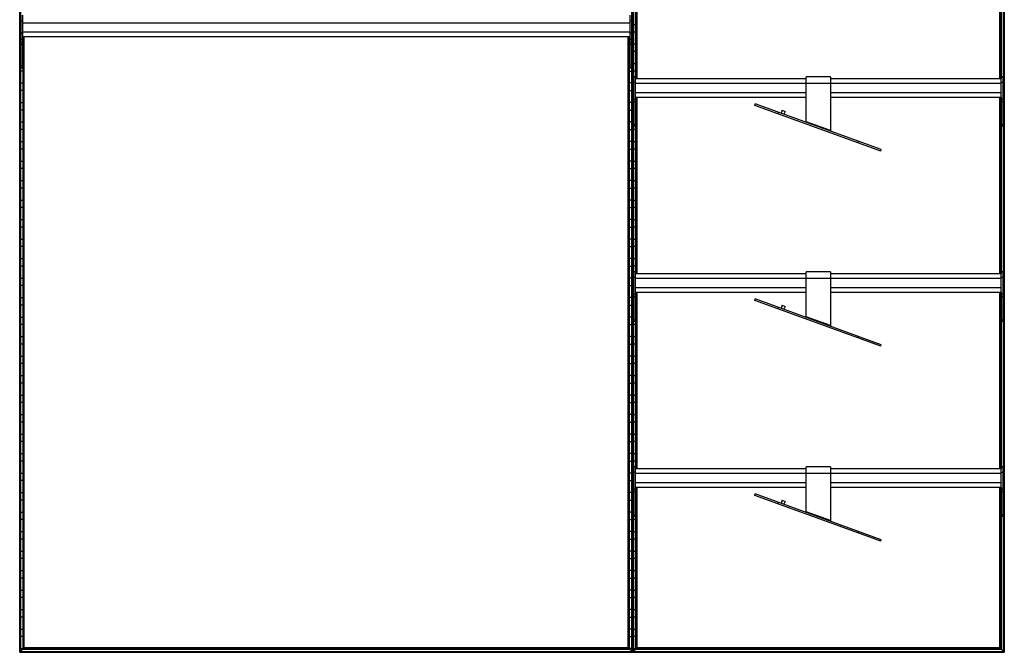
# Model space of a CAD drawing. Header units: millimetres. Extents: x -503 to 1113, y -1200 to 1200.
# Tile 1 of 2: x -503 to 1113, y -1200 to -162. Entities that reach past the tile are written whole.
import ezdxf

# ---------------------------------------------------------------- set-up
doc = ezdxf.new("R2010")
doc.units = ezdxf.units.MM

msp = doc.modelspace()

# ---------------------------------------------------------------- linework, layer by layer
at = {"color": 7, "linetype": 'Continuous', "lineweight": 25}
for p, q in [((-502.9, 1200), (-502.9, -1200)), ((-502.5, -1199.7), (-502.5, 1199.7)), ((-501.7, 1198.8), (-501.7, -1198.9)), ((-501.4, -1198.5), (-501.4, 1198.5)), ((501.4, 1198.5), (501.4, -1198.5)), ((501.7, -1198.9), (501.7, 1198.8)), ((502.5, 1199.7), (502.5, -1199.7)), ((502.9, -1200), (502.9, 1200)), ((503.2, 1199.7), (503.2, -1199.7)), ((504, -1198.9), (504, 1198.8)), ((504.4, 1198.5), (504.4, -1198.5)), ((1111.1, -1198.5), (1111.1, 1198.5)), ((1111.5, 1198.8), (1111.5, -1198.9)), ((1112.3, -1199.7), (1112.3, 1199.7)), ((1112.6, 1200), (1112.6, -1200)), ((508.1, -258.8), (508.1, 31.2)), ((508.5, 31.2), (508.5, -258.8)), ((509.3, -258.8), (509.3, 31.2)), ((509.6, 31.2), (509.6, -258.8)), ((510.3, -258.8), (510.3, 31.2)), ((1105.2, -258.8), (1105.2, 31.2)), ((1105.9, -258.8), (1105.9, 31.2)), ((1106.2, 31.2), (1106.2, -258.8)), ((1107, -258.8), (1107, 31.2)), ((1107.4, 31.2), (1107.4, -258.8)), ((-501, -154.5), (-501, -241.2)), ((-498, -154.5), (-498, -241.2)), ((498, -154.5), (498, -241.2)), ((501, -154.5), (501, -241.2)), ((-501.4, -169.8), (-501, -169.8)), ((-498, -164.3), (-501, -164.3)), ((-498, -166.9), (498, -166.9)), ((501, -164.3), (498, -164.3)), ((501.4, -169.8), (501, -169.8)), ((504.4, -169.8), (508.1, -169.8)), ((-501, -182.2), (-501.4, -182.2)), ((-498, -184.3), (-501, -184.3)), ((-498, -184.5), (-501, -184.5)), ((-498, -181.9), (498, -181.9)), ((-498, -189.5), (498, -189.5)), ((-497.6, -189.5), (-497.6, -1194.8)), ((-497.3, -1194.4), (-497.3, -189.5)), ((-496.5, -189.5), (-496.5, -1193.6)), ((-496.1, -1193.3), (-496.1, -189.5)), ((-495.4, -1192.5), (-495.4, -189.5)), ((495.4, -1192.5), (495.4, -189.5)), ((496.1, -189.5), (496.1, -1193.3)), ((496.5, -1193.6), (496.5, -189.5)), ((497.3, -189.5), (497.3, -1194.4)), ((497.6, -1194.8), (497.6, -189.5)), ((501, -184.3), (498, -184.3)), ((501, -184.5), (498, -184.5)), ((501, -182.2), (501.4, -182.2)), ((508.1, -182.2), (504.4, -182.2)), ((-501.4, -201.8), (-501, -201.8)), ((-498, -194.5), (-501, -194.5)), ((-498, -198.9), (-501, -198.9)), ((-498, -202.5), (-501, -202.5)), ((-498, -201.8), (-497.6, -201.8)), ((498, -201.8), (497.6, -201.8)), ((501, -194.5), (498, -194.5)), ((501, -198.9), (498, -198.9)), ((501, -202.5), (498, -202.5)), ((501.4, -201.8), (501, -201.8)), ((504.4, -201.8), (508.1, -201.8)), ((-501, -214.2), (-501.4, -214.2)), ((-497.6, -214.2), (-498, -214.2)), ((497.6, -214.2), (498, -214.2)), ((501, -214.2), (501.4, -214.2)), ((508.1, -214.2), (504.4, -214.2)), ((-501.4, -233.8), (-501, -233.8)), ((-498, -237.6), (-501, -237.6)), ((-498, -241.2), (-501, -241.2)), ((-498, -233.8), (-497.6, -233.8)), ((498, -233.8), (497.6, -233.8)), ((501, -237.6), (498, -237.6)), ((501, -241.2), (498, -241.2)), ((501.4, -233.8), (501, -233.8)), ((504.4, -233.8), (508.1, -233.8)), ((-497.6, -246.2), (-501.4, -246.2)), ((497.6, -246.2), (501.4, -246.2)), ((508.1, -246.2), (504.4, -246.2)), ((504.7, -337.2), (504.7, -255.8)), ((507.7, -255.8), (504.7, -255.8)), ((507.7, -337.2), (507.7, -255.8)), ((827.7, -255.7), (787.7, -255.7)), ((787.7, -329.3), (787.7, -255.7)), ((827.7, -255.7), (827.7, -343.9)), ((1107.7, -337.2), (1107.7, -255.8)), ((1110.7, -255.8), (1107.7, -255.8)), ((1110.7, -337.2), (1110.7, -255.8)), ((-501.4, -265.8), (-497.6, -265.8)), ((501.4, -265.8), (497.6, -265.8)), ((504.4, -265.8), (504.7, -265.8)), ((507.7, -264.8), (504.7, -264.8)), ((787.7, -258.8), (507.7, -258.8)), ((507.7, -266.3), (1107.7, -266.3)), ((1107.7, -258.8), (827.7, -258.8)), ((1110.7, -264.8), (1107.7, -264.8)), ((-497.6, -278.2), (-501.4, -278.2)), ((497.6, -278.2), (501.4, -278.2)), ((504.7, -278.2), (504.4, -278.2)), ((507.7, -281.3), (787.7, -281.3)), ((507.7, -288.8), (787.7, -288.8)), ((508.1, -578.8), (508.1, -288.8)), ((508.5, -288.8), (508.5, -578.8)), ((509.3, -578.8), (509.3, -288.8)), ((509.6, -288.8), (509.6, -578.8)), ((510.3, -578.8), (510.3, -288.8)), ((827.7, -281.3), (1107.7, -281.3)), ((827.7, -288.8), (1107.7, -288.8)), ((1105.2, -578.8), (1105.2, -288.8)), ((1105.9, -578.8), (1105.9, -288.8)), ((1106.2, -288.8), (1106.2, -578.8)), ((1107, -578.8), (1107, -288.8)), ((1107.4, -288.8), (1107.4, -578.8)), ((-501.4, -297.8), (-497.6, -297.8)), ((501.4, -297.8), (497.6, -297.8)), ((504.4, -297.8), (504.7, -297.8)), ((507.7, -292.7), (504.7, -292.7)), ((507.7, -296.5), (504.7, -296.5)), ((507.7, -297.8), (508.1, -297.8)), ((703.1, -302.5), (704.1, -299.9)), ((909.8, -377.7), (703.1, -302.5)), ((910.8, -375.2), (704.1, -299.9)), ((1110.7, -292.7), (1107.7, -292.7)), ((1110.7, -296.5), (1107.7, -296.5)), ((-497.6, -310.2), (-501.4, -310.2)), ((497.6, -310.2), (501.4, -310.2)), ((504.7, -310.2), (504.4, -310.2)), ((508.1, -310.2), (507.7, -310.2)), ((741.6, -313.6), (740.7, -316.2)), ((748.1, -310.6), (746.3, -315.3)), ((748.1, -310.6), (752.8, -312.3)), ((752.8, -312.3), (751, -317)), ((-501.4, -329.8), (-497.6, -329.8)), ((501.4, -329.8), (497.6, -329.8)), ((504.4, -329.8), (504.7, -329.8)), ((507.7, -334.3), (504.7, -334.3)), ((507.7, -337.2), (504.7, -337.2)), ((507.7, -329.8), (508.1, -329.8)), ((787.6, -330.3), (787.7, -329.3)), ((827.7, -343.9), (787.7, -329.3)), ((1110.7, -334.3), (1107.7, -334.3)), ((1110.7, -337.2), (1107.7, -337.2)), ((-497.6, -342.2), (-501.4, -342.2)), ((497.6, -342.2), (501.4, -342.2)), ((508.1, -342.2), (504.4, -342.2)), ((-501.4, -361.8), (-497.6, -361.8)), ((501.4, -361.8), (497.6, -361.8)), ((504.4, -361.8), (508.1, -361.8)), ((872.3, -364.1), (873.2, -361.5)), ((-497.6, -374.2), (-501.4, -374.2)), ((497.6, -374.2), (501.4, -374.2)), ((508.1, -374.2), (504.4, -374.2)), ((909.8, -377.7), (910.8, -375.2)), ((-501.4, -393.8), (-497.6, -393.8)), ((501.4, -393.8), (497.6, -393.8)), ((504.4, -393.8), (508.1, -393.8)), ((-497.6, -406.2), (-501.4, -406.2)), ((497.6, -406.2), (501.4, -406.2)), ((508.1, -406.2), (504.4, -406.2)), ((-501.4, -425.8), (-497.6, -425.8)), ((501.4, -425.8), (497.6, -425.8)), ((504.4, -425.8), (508.1, -425.8)), ((-497.6, -438.2), (-501.4, -438.2)), ((497.6, -438.2), (501.4, -438.2)), ((508.1, -438.2), (504.4, -438.2)), ((-501.4, -457.8), (-497.6, -457.8)), ((501.4, -457.8), (497.6, -457.8)), ((504.4, -457.8), (508.1, -457.8)), ((-497.6, -470.2), (-501.4, -470.2)), ((497.6, -470.2), (501.4, -470.2)), ((508.1, -470.2), (504.4, -470.2)), ((-501.4, -489.8), (-497.6, -489.8)), ((501.4, -489.8), (497.6, -489.8)), ((504.4, -489.8), (508.1, -489.8)), ((-497.6, -502.2), (-501.4, -502.2)), ((497.6, -502.2), (501.4, -502.2)), ((508.1, -502.2), (504.4, -502.2)), ((-501.4, -521.8), (-497.6, -521.8)), ((501.4, -521.8), (497.6, -521.8)), ((504.4, -521.8), (508.1, -521.8)), ((-497.6, -534.2), (-501.4, -534.2)), ((497.6, -534.2), (501.4, -534.2)), ((508.1, -534.2), (504.4, -534.2)), ((-501.4, -553.8), (-497.6, -553.8)), ((501.4, -553.8), (497.6, -553.8)), ((504.4, -553.8), (508.1, -553.8)), ((-497.6, -566.2), (-501.4, -566.2)), ((497.6, -566.2), (501.4, -566.2)), ((508.1, -566.2), (504.4, -566.2)), ((504.7, -657.2), (504.7, -575.8)), ((507.7, -575.8), (504.7, -575.8)), ((507.7, -657.2), (507.7, -575.8)), ((787.7, -578.8), (507.7, -578.8)), ((827.7, -575.7), (787.7, -575.7)), ((787.7, -649.3), (787.7, -575.7)), ((827.7, -575.7), (827.7, -663.9)), ((1107.7, -578.8), (827.7, -578.8)), ((1107.7, -657.2), (1107.7, -575.8)), ((1110.7, -575.8), (1107.7, -575.8)), ((1110.7, -657.2), (1110.7, -575.8)), ((-501.4, -585.8), (-497.6, -585.8)), ((501.4, -585.8), (497.6, -585.8)), ((504.4, -585.8), (504.7, -585.8)), ((507.7, -584.8), (504.7, -584.8)), ((507.7, -586.3), (1107.7, -586.3)), ((1110.7, -584.8), (1107.7, -584.8)), ((-497.6, -598.2), (-501.4, -598.2)), ((497.6, -598.2), (501.4, -598.2)), ((504.7, -598.2), (504.4, -598.2)), ((507.7, -612.7), (504.7, -612.7)), ((507.7, -601.3), (787.7, -601.3)), ((507.7, -608.8), (787.7, -608.8)), ((508.1, -898.8), (508.1, -608.8)), ((508.5, -608.8), (508.5, -898.8)), ((509.3, -898.8), (509.3, -608.8)), ((509.6, -608.8), (509.6, -898.8)), ((510.3, -898.8), (510.3, -608.8)), ((827.7, -601.3), (1107.7, -601.3)), ((827.7, -608.8), (1107.7, -608.8)), ((1105.2, -898.8), (1105.2, -608.8)), ((1105.9, -898.8), (1105.9, -608.8)), ((1106.2, -608.8), (1106.2, -898.8)), ((1107, -898.8), (1107, -608.8)), ((1107.4, -608.8), (1107.4, -898.8)), ((1110.7, -612.7), (1107.7, -612.7)), ((-501.4, -617.8), (-497.6, -617.8)), ((501.4, -617.8), (497.6, -617.8)), ((504.4, -617.8), (504.7, -617.8)), ((507.7, -616.5), (504.7, -616.5)), ((507.7, -617.8), (508.1, -617.8)), ((703.1, -622.5), (704.1, -619.9)), ((909.8, -697.7), (703.1, -622.5)), ((910.8, -695.2), (704.1, -619.9)), ((1110.7, -616.5), (1107.7, -616.5)), ((-497.6, -630.2), (-501.4, -630.2)), ((497.6, -630.2), (501.4, -630.2)), ((504.7, -630.2), (504.4, -630.2)), ((508.1, -630.2), (507.7, -630.2)), ((741.6, -633.6), (740.7, -636.2)), ((748.1, -630.6), (746.3, -635.3)), ((748.1, -630.6), (752.8, -632.3)), ((752.8, -632.3), (751, -637)), ((-501.4, -649.8), (-497.6, -649.8)), ((-497.6, -662.2), (-501.4, -662.2)), ((501.4, -649.8), (497.6, -649.8)), ((497.6, -662.2), (501.4, -662.2)), ((504.4, -649.8), (504.7, -649.8)), ((508.1, -662.2), (504.4, -662.2)), ((507.7, -654.3), (504.7, -654.3)), ((507.7, -657.2), (504.7, -657.2)), ((507.7, -649.8), (508.1, -649.8)), ((787.6, -650.3), (787.7, -649.3)), ((827.7, -663.9), (787.7, -649.3)), ((1110.7, -654.3), (1107.7, -654.3)), ((1110.7, -657.2), (1107.7, -657.2)), ((-501.4, -681.8), (-497.6, -681.8)), ((-497.6, -694.2), (-501.4, -694.2)), ((501.4, -681.8), (497.6, -681.8)), ((497.6, -694.2), (501.4, -694.2)), ((504.4, -681.8), (508.1, -681.8)), ((508.1, -694.2), (504.4, -694.2)), ((872.3, -684.1), (873.2, -681.5)), ((909.8, -697.7), (910.8, -695.2)), ((-501.4, -713.8), (-497.6, -713.8)), ((-497.6, -726.2), (-501.4, -726.2)), ((501.4, -713.8), (497.6, -713.8)), ((497.6, -726.2), (501.4, -726.2)), ((504.4, -713.8), (508.1, -713.8)), ((508.1, -726.2), (504.4, -726.2)), ((-501.4, -745.8), (-497.6, -745.8)), ((-497.6, -758.2), (-501.4, -758.2)), ((501.4, -745.8), (497.6, -745.8)), ((497.6, -758.2), (501.4, -758.2)), ((504.4, -745.8), (508.1, -745.8)), ((508.1, -758.2), (504.4, -758.2)), ((-501.4, -777.8), (-497.6, -777.8)), ((-497.6, -790.2), (-501.4, -790.2)), ((501.4, -777.8), (497.6, -777.8)), ((497.6, -790.2), (501.4, -790.2)), ((504.4, -777.8), (508.1, -777.8)), ((508.1, -790.2), (504.4, -790.2)), ((-501.4, -809.8), (-497.6, -809.8)), ((-497.6, -822.2), (-501.4, -822.2)), ((501.4, -809.8), (497.6, -809.8)), ((497.6, -822.2), (501.4, -822.2)), ((504.4, -809.8), (508.1, -809.8)), ((508.1, -822.2), (504.4, -822.2)), ((-501.4, -841.8), (-497.6, -841.8)), ((-497.6, -854.2), (-501.4, -854.2)), ((501.4, -841.8), (497.6, -841.8)), ((497.6, -854.2), (501.4, -854.2)), ((504.4, -841.8), (508.1, -841.8)), ((508.1, -854.2), (504.4, -854.2)), ((-501.4, -873.8), (-497.6, -873.8)), ((-497.6, -886.2), (-501.4, -886.2)), ((501.4, -873.8), (497.6, -873.8)), ((497.6, -886.2), (501.4, -886.2)), ((504.4, -873.8), (508.1, -873.8)), ((508.1, -886.2), (504.4, -886.2)), ((507.7, -895.8), (504.7, -895.8)), ((504.7, -977.2), (504.7, -895.8)), ((507.7, -977.2), (507.7, -895.8)), ((787.7, -898.8), (507.7, -898.8)), ((827.7, -895.7), (787.7, -895.7)), ((787.7, -969.3), (787.7, -895.7)), ((827.7, -895.7), (827.7, -983.9)), ((1107.7, -898.8), (827.7, -898.8)), ((1107.7, -977.2), (1107.7, -895.8)), ((1110.7, -895.8), (1107.7, -895.8)), ((1110.7, -977.2), (1110.7, -895.8)), ((-501.4, -905.8), (-497.6, -905.8)), ((-497.6, -918.2), (-501.4, -918.2)), ((501.4, -905.8), (497.6, -905.8)), ((497.6, -918.2), (501.4, -918.2)), ((504.4, -905.8), (504.7, -905.8)), ((504.7, -918.2), (504.4, -918.2)), ((507.7, -904.8), (504.7, -904.8)), ((507.7, -906.3), (1107.7, -906.3)), ((1110.7, -904.8), (1107.7, -904.8)), ((507.7, -932.7), (504.7, -932.7)), ((507.7, -936.5), (504.7, -936.5)), ((507.7, -921.3), (787.7, -921.3)), ((507.7, -928.8), (787.7, -928.8)), ((508.1, -1194.8), (508.1, -928.8)), ((508.5, -928.8), (508.5, -1194.4)), ((509.3, -1193.6), (509.3, -928.8)), ((509.6, -928.8), (509.6, -1193.3)), ((510.3, -1192.5), (510.3, -928.8)), ((827.7, -921.3), (1107.7, -921.3)), ((827.7, -928.8), (1107.7, -928.8)), ((1105.2, -1192.5), (1105.2, -928.8)), ((1105.9, -1193.3), (1105.9, -928.8)), ((1106.2, -928.8), (1106.2, -1193.6)), ((1107, -1194.4), (1107, -928.8)), ((1107.4, -928.8), (1107.4, -1194.8)), ((1110.7, -932.7), (1107.7, -932.7)), ((1110.7, -936.5), (1107.7, -936.5)), ((-501.4, -937.8), (-497.6, -937.8)), ((-497.6, -950.2), (-501.4, -950.2)), ((501.4, -937.8), (497.6, -937.8)), ((497.6, -950.2), (501.4, -950.2)), ((504.4, -937.8), (504.7, -937.8)), ((504.7, -950.2), (504.4, -950.2)), ((507.7, -937.8), (508.1, -937.8)), ((508.1, -950.2), (507.7, -950.2)), ((703.1, -942.5), (704.1, -939.9)), ((909.8, -1017.7), (703.1, -942.5)), ((910.8, -1015.2), (704.1, -939.9)), ((748.1, -950.6), (746.3, -955.3)), ((748.1, -950.6), (752.8, -952.3)), ((752.8, -952.3), (751, -957)), ((741.6, -953.6), (740.7, -956.2)), ((-501.4, -969.8), (-497.6, -969.8)), ((-497.6, -982.2), (-501.4, -982.2)), ((501.4, -969.8), (497.6, -969.8)), ((497.6, -982.2), (501.4, -982.2)), ((504.4, -969.8), (504.7, -969.8)), ((508.1, -982.2), (504.4, -982.2)), ((507.7, -974.3), (504.7, -974.3)), ((507.7, -977.2), (504.7, -977.2)), ((507.7, -969.8), (508.1, -969.8)), ((787.6, -970.3), (787.7, -969.3)), ((827.7, -983.9), (787.7, -969.3)), ((1110.7, -974.3), (1107.7, -974.3)), ((1110.7, -977.2), (1107.7, -977.2)), ((872.3, -1004.1), (873.2, -1001.5)), ((-501.4, -1001.8), (-497.6, -1001.8)), ((-497.6, -1014.2), (-501.4, -1014.2)), ((501.4, -1001.8), (497.6, -1001.8)), ((497.6, -1014.2), (501.4, -1014.2)), ((504.4, -1001.8), (508.1, -1001.8)), ((508.1, -1014.2), (504.4, -1014.2)), ((909.8, -1017.7), (910.8, -1015.2)), ((-501.4, -1033.8), (-497.6, -1033.8)), ((501.4, -1033.8), (497.6, -1033.8)), ((504.4, -1033.8), (508.1, -1033.8)), ((-497.6, -1046.2), (-501.4, -1046.2)), ((497.6, -1046.2), (501.4, -1046.2)), ((508.1, -1046.2), (504.4, -1046.2)), ((-501.4, -1065.8), (-497.6, -1065.8)), ((501.4, -1065.8), (497.6, -1065.8)), ((504.4, -1065.8), (508.1, -1065.8)), ((-497.6, -1078.2), (-501.4, -1078.2)), ((497.6, -1078.2), (501.4, -1078.2)), ((508.1, -1078.2), (504.4, -1078.2)), ((-501.4, -1097.8), (-497.6, -1097.8)), ((501.4, -1097.8), (497.6, -1097.8)), ((504.4, -1097.8), (508.1, -1097.8)), ((-497.6, -1110.2), (-501.4, -1110.2)), ((497.6, -1110.2), (501.4, -1110.2)), ((508.1, -1110.2), (504.4, -1110.2)), ((-501.4, -1129.8), (-497.6, -1129.8)), ((501.4, -1129.8), (497.6, -1129.8)), ((504.4, -1129.8), (508.1, -1129.8)), ((-497.6, -1142.2), (-501.4, -1142.2)), ((497.6, -1142.2), (501.4, -1142.2)), ((508.1, -1142.2), (504.4, -1142.2)), ((-501.4, -1161.8), (-497.6, -1161.8)), ((501.4, -1161.8), (497.6, -1161.8)), ((504.4, -1161.8), (508.1, -1161.8)), ((-497.6, -1174.2), (-501.4, -1174.2)), ((497.6, -1174.2), (501.4, -1174.2)), ((508.1, -1174.2), (504.4, -1174.2)), ((-501.4, -1193.8), (-497.6, -1193.8)), ((-497.6, -1194.8), (-501.4, -1198.5)), ((-497.6, -1194.8), (497.6, -1194.8)), ((-496.5, -1193.6), (-497.3, -1194.4)), ((-497.3, -1194.4), (497.3, -1194.4)), ((-496.5, -1193.6), (496.5, -1193.6)), ((-495.4, -1192.5), (-496.1, -1193.3)), ((-496.1, -1193.3), (496.1, -1193.3)), ((495.4, -1192.5), (-495.4, -1192.5)), ((495.4, -1192.5), (496.1, -1193.3)), ((497.3, -1194.4), (496.5, -1193.6)), ((501.4, -1193.8), (497.6, -1193.8)), ((497.6, -1194.8), (501.4, -1198.5)), ((504.4, -1193.8), (508.1, -1193.8)), ((508.1, -1194.8), (504.4, -1198.5)), ((508.1, -1194.8), (1107.4, -1194.8)), ((508.5, -1194.4), (509.3, -1193.6)), ((508.5, -1194.4), (1107, -1194.4)), ((509.3, -1193.6), (1106.2, -1193.6)), ((510.3, -1192.5), (509.6, -1193.3)), ((509.6, -1193.3), (1105.9, -1193.3)), ((1105.2, -1192.5), (510.3, -1192.5)), ((1105.2, -1192.5), (1112.6, -1200)), ((-502.9, -1200), (1112.6, -1200)), ((-502.5, -1199.7), (-501.7, -1198.9)), ((-502.5, -1199.7), (502.5, -1199.7)), ((-501.7, -1198.9), (501.7, -1198.9)), ((-501.4, -1198.5), (501.4, -1198.5)), ((502.5, -1199.7), (501.7, -1198.9)), ((503.2, -1199.7), (504, -1198.9)), ((503.2, -1199.7), (1112.3, -1199.7)), ((504, -1198.9), (1111.5, -1198.9)), ((504.4, -1198.5), (1111.1, -1198.5))]:
    msp.add_line(p, q, dxfattribs=at)
for points in [[(788.7, -330.7), (788.6, -330.7), (788.4, -330.6), (788.1, -330.2), (787.9, -329.8), (787.8, -329.5), (787.7, -329.3)], [(827.7, -343.9), (827.7, -344), (827.6, -344.2), (827.5, -344.6), (827.5, -344.8), (827.5, -344.8), (827.5, -344.8)], [(788.7, -650.7), (788.6, -650.7), (788.4, -650.6), (788.1, -650.2), (787.9, -649.8), (787.8, -649.5), (787.7, -649.3)], [(827.7, -663.9), (827.7, -664), (827.6, -664.2), (827.5, -664.6), (827.5, -664.8), (827.5, -664.8), (827.5, -664.8)], [(788.7, -970.7), (788.6, -970.7), (788.4, -970.6), (788.1, -970.2), (787.9, -969.8), (787.8, -969.5), (787.7, -969.3)], [(827.7, -983.9), (827.7, -984), (827.6, -984.2), (827.5, -984.6), (827.5, -984.8), (827.5, -984.8), (827.5, -984.8)]]:
    msp.add_open_spline(points, degree=3, dxfattribs=at)
for points, knots in [([(-497.3, -1194.4), (-497.3, -1194.4), (-497.4, -1194.5), (-497.4, -1194.6), (-497.5, -1194.6), (-497.6, -1194.7), (-497.6, -1194.7), (-497.6, -1194.7), (-497.6, -1194.8), (-497.6, -1194.8)], [0, 0, 0, 0, 0.25, 0.25, 0.5, 0.5, 0.75, 0.75, 1, 1, 1, 1]), ([(-497.3, -1194.4), (-497.3, -1194.4), (-497.4, -1194.5), (-497.4, -1194.6), (-497.5, -1194.6), (-497.6, -1194.7), (-497.6, -1194.7), (-497.6, -1194.7), (-497.6, -1194.8), (-497.6, -1194.8)], [0, 0, 0, 0, 0.25, 0.25, 0.5, 0.5, 0.75, 0.75, 1, 1, 1, 1]), ([(-496.1, -1193.3), (-496.1, -1193.3), (-496.1, -1193.3), (-496.2, -1193.3), (-496.2, -1193.3), (-496.3, -1193.4), (-496.3, -1193.4), (-496.4, -1193.5), (-496.4, -1193.6), (-496.5, -1193.6)], [0, 0, 0, 0, 0.25, 0.25, 0.5, 0.5, 0.75, 0.75, 1, 1, 1, 1]), ([(-496.1, -1193.3), (-496.1, -1193.3), (-496.1, -1193.3), (-496.2, -1193.3), (-496.2, -1193.3), (-496.3, -1193.4), (-496.3, -1193.4), (-496.4, -1193.5), (-496.4, -1193.6), (-496.5, -1193.6)], [0, 0, 0, 0, 0.25, 0.25, 0.5, 0.5, 0.75, 0.75, 1, 1, 1, 1]), ([(496.1, -1193.3), (496.1, -1193.3), (496.1, -1193.3), (496.2, -1193.3), (496.2, -1193.3), (496.3, -1193.4), (496.3, -1193.4), (496.4, -1193.5), (496.4, -1193.6), (496.5, -1193.6)], [0, 0, 0, 0, 0.25, 0.25, 0.5, 0.5, 0.75, 0.75, 1, 1, 1, 1]), ([(496.1, -1193.3), (496.1, -1193.3), (496.1, -1193.3), (496.2, -1193.3), (496.2, -1193.3), (496.3, -1193.4), (496.3, -1193.4), (496.4, -1193.5), (496.4, -1193.6), (496.5, -1193.6)], [0, 0, 0, 0, 0.25, 0.25, 0.5, 0.5, 0.75, 0.75, 1, 1, 1, 1]), ([(497.3, -1194.4), (497.3, -1194.4), (497.4, -1194.5), (497.4, -1194.6), (497.5, -1194.6), (497.6, -1194.7), (497.6, -1194.7), (497.6, -1194.7), (497.6, -1194.8), (497.6, -1194.8)], [0, 0, 0, 0, 0.25, 0.25, 0.5, 0.5, 0.75, 0.75, 1, 1, 1, 1]), ([(497.3, -1194.4), (497.3, -1194.4), (497.4, -1194.5), (497.4, -1194.6), (497.5, -1194.6), (497.6, -1194.7), (497.6, -1194.7), (497.6, -1194.7), (497.6, -1194.8), (497.6, -1194.8)], [0, 0, 0, 0, 0.25, 0.25, 0.5, 0.5, 0.75, 0.75, 1, 1, 1, 1]), ([(508.5, -1194.4), (508.4, -1194.4), (508.3, -1194.5), (508.2, -1194.7), (508.2, -1194.7), (508.1, -1194.7), (508.1, -1194.7), (508.1, -1194.8)], [0, 0, 0, 0, 0.31012, 0.616121, 0.758896, 0.886022, 1, 1, 1, 1]), ([(508.5, -1194.4), (508.4, -1194.4), (508.3, -1194.5), (508.2, -1194.7), (508.2, -1194.7), (508.1, -1194.7), (508.1, -1194.7), (508.1, -1194.8)], [0, 0, 0, 0, 0.31012, 0.616121, 0.758896, 0.886022, 1, 1, 1, 1]), ([(509.6, -1193.3), (509.6, -1193.3), (509.6, -1193.3), (509.6, -1193.3), (509.5, -1193.4), (509.4, -1193.5), (509.3, -1193.6), (509.3, -1193.6)], [0, 0, 0, 0, 0.1467542, 0.3161257, 0.5102478, 0.7577933, 1, 1, 1, 1]), ([(509.6, -1193.3), (509.6, -1193.3), (509.6, -1193.3), (509.6, -1193.3), (509.5, -1193.4), (509.4, -1193.5), (509.3, -1193.6), (509.3, -1193.6)], [0, 0, 0, 0, 0.146754, 0.316126, 0.510248, 0.757793, 1, 1, 1, 1]), ([(1105.9, -1193.3), (1105.9, -1193.3), (1105.9, -1193.3), (1105.9, -1193.3), (1106, -1193.4), (1106.1, -1193.5), (1106.2, -1193.6), (1106.2, -1193.6)], [0, 0, 0, 0, 0.146754, 0.316126, 0.510248, 0.757793, 1, 1, 1, 1]), ([(1107, -1194.4), (1107.1, -1194.4), (1107.2, -1194.5), (1107.3, -1194.7), (1107.3, -1194.7), (1107.4, -1194.7), (1107.4, -1194.7), (1107.4, -1194.8)], [0, 0, 0, 0, 0.31012, 0.616121, 0.758896, 0.886022, 1, 1, 1, 1]), ([(-502.5, -1199.7), (-502.6, -1199.7), (-502.6, -1199.7), (-502.7, -1199.8), (-502.7, -1199.9), (-502.8, -1199.9), (-502.8, -1200), (-502.9, -1200), (-502.9, -1200), (-502.9, -1200)], [0, 0, 0, 0, 0.25, 0.25, 0.5, 0.5, 0.75, 0.75, 1, 1, 1, 1]), ([(-502.5, -1199.7), (-502.6, -1199.7), (-502.6, -1199.7), (-502.7, -1199.8), (-502.7, -1199.9), (-502.8, -1199.9), (-502.8, -1200), (-502.9, -1200), (-502.9, -1200), (-502.9, -1200)], [0, 0, 0, 0, 0.25, 0.25, 0.5, 0.5, 0.75, 0.75, 1, 1, 1, 1]), ([(-501.4, -1198.5), (-501.4, -1198.5), (-501.4, -1198.5), (-501.4, -1198.5), (-501.4, -1198.6), (-501.5, -1198.6), (-501.5, -1198.7), (-501.6, -1198.8), (-501.7, -1198.8), (-501.7, -1198.9)], [0, 0, 0, 0, 0.25, 0.25, 0.5, 0.5, 0.75, 0.75, 1, 1, 1, 1]), ([(-501.4, -1198.5), (-501.4, -1198.5), (-501.4, -1198.5), (-501.4, -1198.5), (-501.4, -1198.6), (-501.5, -1198.6), (-501.5, -1198.7), (-501.6, -1198.8), (-501.7, -1198.8), (-501.7, -1198.9)], [0, 0, 0, 0, 0.25, 0.25, 0.5, 0.5, 0.75, 0.75, 1, 1, 1, 1]), ([(501.4, -1198.5), (501.4, -1198.5), (501.4, -1198.5), (501.4, -1198.5), (501.4, -1198.6), (501.5, -1198.6), (501.5, -1198.7), (501.6, -1198.8), (501.7, -1198.8), (501.7, -1198.9)], [0, 0, 0, 0, 0.25, 0.25, 0.5, 0.5, 0.75, 0.75, 1, 1, 1, 1]), ([(501.4, -1198.5), (501.4, -1198.5), (501.4, -1198.5), (501.4, -1198.5), (501.4, -1198.6), (501.5, -1198.6), (501.5, -1198.7), (501.6, -1198.8), (501.7, -1198.8), (501.7, -1198.9)], [0, 0, 0, 0, 0.25, 0.25, 0.5, 0.5, 0.75, 0.75, 1, 1, 1, 1]), ([(502.5, -1199.7), (502.6, -1199.7), (502.6, -1199.7), (502.7, -1199.8), (502.7, -1199.9), (502.8, -1199.9), (502.8, -1200), (502.9, -1200), (502.9, -1200), (502.9, -1200)], [0, 0, 0, 0, 0.25, 0.25, 0.5, 0.5, 0.75, 0.75, 1, 1, 1, 1]), ([(502.5, -1199.7), (502.6, -1199.7), (502.6, -1199.7), (502.7, -1199.8), (502.7, -1199.9), (502.8, -1199.9), (502.8, -1200), (502.9, -1200), (502.9, -1200), (502.9, -1200)], [0, 0, 0, 0, 0.25, 0.25, 0.5, 0.5, 0.75, 0.75, 1, 1, 1, 1]), ([(503.2, -1199.7), (503.2, -1199.7), (503.1, -1199.8), (503, -1199.9), (502.9, -1200), (502.9, -1200), (502.9, -1200), (502.9, -1200)], [0, 0, 0, 0, 0.31012, 0.616121, 0.758896, 0.886022, 1, 1, 1, 1]), ([(503.2, -1199.7), (503.2, -1199.7), (503.1, -1199.8), (503, -1199.9), (502.9, -1200), (502.9, -1200), (502.9, -1200), (502.9, -1200)], [0, 0, 0, 0, 0.3101202, 0.6161208, 0.7588957, 0.8860224, 1, 1, 1, 1]), ([(504.4, -1198.5), (504.4, -1198.5), (504.4, -1198.5), (504.3, -1198.6), (504.2, -1198.6), (504.1, -1198.7), (504.1, -1198.8), (504, -1198.9)], [0, 0, 0, 0, 0.146754, 0.316126, 0.510248, 0.757793, 1, 1, 1, 1]), ([(504.4, -1198.5), (504.4, -1198.5), (504.4, -1198.5), (504.3, -1198.6), (504.2, -1198.6), (504.1, -1198.7), (504.1, -1198.8), (504, -1198.9)], [0, 0, 0, 0, 0.146754, 0.316126, 0.510248, 0.757793, 1, 1, 1, 1]), ([(1111.1, -1198.5), (1111.1, -1198.5), (1111.1, -1198.5), (1111.2, -1198.6), (1111.3, -1198.6), (1111.4, -1198.7), (1111.4, -1198.8), (1111.5, -1198.9)], [0, 0, 0, 0, 0.1467542, 0.3161257, 0.5102478, 0.7577933, 1, 1, 1, 1]), ([(1112.3, -1199.7), (1112.3, -1199.7), (1112.4, -1199.8), (1112.5, -1199.9), (1112.6, -1200), (1112.6, -1200), (1112.6, -1200), (1112.6, -1200)], [0, 0, 0, 0, 0.31012, 0.616121, 0.758896, 0.886022, 1, 1, 1, 1])]:
    msp.add_open_spline(points, degree=3, knots=knots, dxfattribs=at)

doc.saveas('drawing.dxf')
